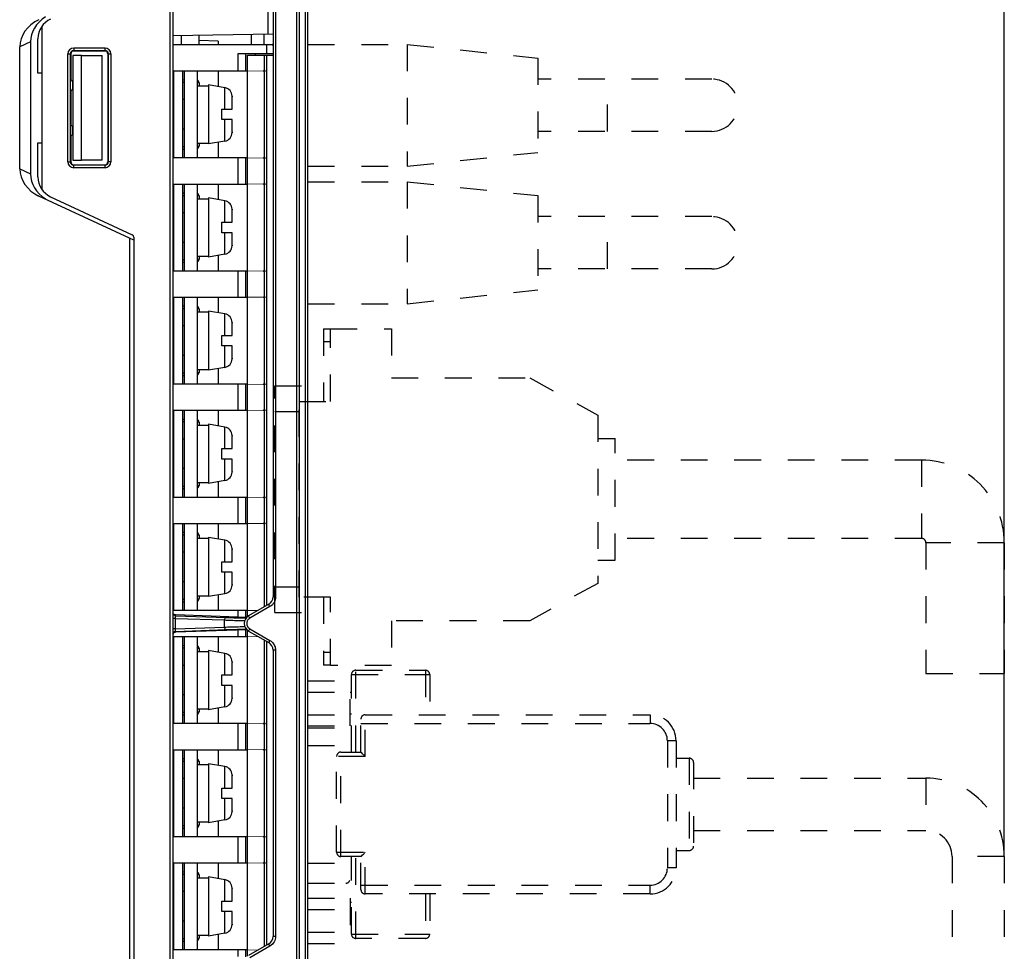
# Model space of a CAD drawing. Header units: millimetres. Extents: x -57 to 1892, y -935 to -279.
# Tile 37 of 41: x 1465 to 1579, y -506 to -399. Entities that reach past the tile are written whole.
import ezdxf

# ---------------------------------------------------------------- set-up
doc = ezdxf.new("R2010")
doc.units = ezdxf.units.MM
doc.header["$LTSCALE"] = 30.734
doc.header["$PDMODE"] = 3
doc.header["$PDSIZE"] = 2
doc.linetypes.add('DASHED', pattern=[0.2, 0.1, -0.1])
doc.layers.get('0').update_dxf_attribs({"linetype": 'CONTINUOUS'})
doc.layers.get('Defpoints').update_dxf_attribs({"linetype": 'CONTINUOUS'})
for name, color, linetype in [('02___PRT_ALL_AXES', 7, 'CONTINUOUS'), ('09_ALL_ROUNDS', 7, 'CONTINUOUS'), ('20_ALL_FEATURES', 7, 'CONTINUOUS'), ('ECAD_15020136', 7, 'CONTINUOUS'), ('ECAD_15160126', 7, 'CONTINUOUS'), ('标注', 2, 'CONTINUOUS')]:
    doc.layers.add(name, color=color, linetype=linetype)
doc.styles.get("Standard").update_dxf_attribs({"font": 'txt', "width": 0.707})
doc.dimstyles.get("Standard").update_dxf_attribs({"dimtxt": 10, "dimasz": 4, "dimexe": 2, "dimexo": 0, "dimtad": 0, "dimtih": 1, "dimtoh": 1, "dimdec": 1, "dimdsep": 46, "dimtxsty": 'Standard', "dimcen": 0.09, "dimclrd": 256, "dimclre": 256, "dimclrt": 256, "dimadec": 0, "dimazin": 0, "dimtp": 0.01, "dimtm": 0.01, "dimtfac": 1, "dimtdec": 1, "dimtofl": 0, "dimtmove": 0, "dimatfit": 3, "dimfxl": 0, "dimtolj": 1, "dimarcsym": 0})

# ---------------------------------------------------------------- blocks, each defined once
blk = doc.blocks.new('*D1')
at = {"layer": 'Defpoints', "color": 0}
for p in [(1578.51, -327.99), (1498.51, -364.65), (1578.51, -495.37)]:
    blk.add_point(p, dxfattribs=at)
at = {"layer": '标注', "lineweight": -2}
for p, q in [((1498.51, -364.65), (1498.51, -325.99)), ((1578.51, -495.37), (1578.51, -325.99)), ((1502.51, -327.99), (1527.28, -327.99)), ((1574.51, -327.99), (1549.74, -327.99))]:
    blk.add_line(p, q, dxfattribs=at)
at = {"layer": '标注'}
for points in [[(1502.51, -327.32), (1502.51, -328.66), (1498.51, -327.99)], [(1574.51, -328.66), (1574.51, -327.32), (1578.51, -327.99)]]:
    blk.add_solid(points, dxfattribs=at)
at = {"layer": '标注', "color": 0, "insert": (1538.51, -327.99), "char_height": 10, "attachment_point": 5}
blk.add_mtext('\\A1;(75)', dxfattribs=at)

msp = doc.modelspace()

# ---------------------------------------------------------------- linework, layer by layer
at = {"linetype": 'Continuous'}
for p, q in [((1498.51, -613.76), (1498.51, -364.55)), ((1497.2, -392.65), (1497.2, -581.07)), ((1497.51, -392.65), (1497.51, -581.07)), ((1498.21, -392.61), (1498.21, -581.11)), ((1494.51, -397.2), (1494.51, -465.53)), ((1494.8, -397.2), (1494.8, -465.53)), ((1492.01, -400.92), (1492.01, -402.1)), ((1493.47, -400.89), (1493.47, -402.1)), ((1466.65, -401.76), (1465.41, -402.34)), ((1465.41, -416.36), (1465.41, -402.34)), ((1466.65, -401.76), (1466.65, -416.94)), ((1471.23, -415.55), (1471.23, -403.15)), ((1471.28, -403.15), (1471.28, -406.15)), ((1472.51, -403.35), (1474.87, -403.35)), ((1474.87, -415.35), (1474.87, -403.35)), ((1471.46, -406.35), (1471.46, -407.15)), ((1471.28, -407.35), (1471.28, -411.35)), ((1471.46, -412.35), (1471.46, -411.55)), ((1471.28, -412.55), (1471.28, -415.55)), ((1474.87, -415.35), (1472.51, -415.35)), ((1465.41, -416.36), (1466.65, -416.94)), ((1478.01, -424.33), (1467.61, -419.48)), ((1494.8, -465.53), (1494.51, -465.53)), ((1494.01, -466.39), (1491.7, -467.73)), ((1494.15, -466.65), (1491.84, -467.99)), ((1494.3, -466.55), (1494.15, -466.65)), ((1494.43, -466.44), (1494.3, -466.55)), ((1491.84, -469.2), (1494.15, -470.53)), ((1491.7, -469.46), (1494.01, -470.79)), ((1494.8, -471.66), (1494.51, -471.66)), ((1494.51, -471.66), (1494.51, -504.54)), ((1494.8, -471.66), (1494.8, -504.54)), ((1494.01, -505.41), (1491.7, -506.74)), ((1494.43, -505.45), (1494.3, -505.56)), ((1494.8, -504.54), (1494.51, -504.54)), ((1494.15, -505.67), (1491.84, -507)), ((1494.3, -505.56), (1494.15, -505.67))]:
    msp.add_line(p, q, dxfattribs=at)
at = {"linetype": 'DASHED'}
for q in [(1572.51, -495.37), (1578.51, -509.37)]:
    msp.add_line((1578.51, -495.37), q, dxfattribs=at)
at = {"linetype": 'Continuous', "const_width": 0.0852}
for points in [[(1493.51, -405.1), (1483.01, -405.1)], [(1493.51, -415.1), (1493.51, -405.1)], [(1483.01, -415.1), (1493.51, -415.1)], [(1493.51, -418.1), (1483.01, -418.1)], [(1493.51, -428.1), (1493.51, -418.1)], [(1483.01, -428.1), (1493.51, -428.1)], [(1493.51, -431.1), (1483.01, -431.1)], [(1493.51, -441.1), (1493.51, -431.1)], [(1483.01, -441.1), (1493.51, -441.1)], [(1493.51, -444.1), (1483.01, -444.1)], [(1493.51, -454.1), (1493.51, -444.1)], [(1483.01, -454.1), (1493.51, -454.1)], [(1493.51, -457.1), (1483.01, -457.1)], [(1493.51, -466.68), (1493.51, -457.1)], [(1483.01, -467.1), (1492.79, -467.1)], [(1492.8, -470.1), (1483.01, -470.1)], [(1493.51, -480.1), (1493.51, -470.51)], [(1483.01, -480.1), (1493.51, -480.1)], [(1493.51, -483.1), (1483.01, -483.1)], [(1493.51, -493.1), (1493.51, -483.1)], [(1483.01, -493.1), (1493.51, -493.1)], [(1493.51, -496.1), (1483.01, -496.1)], [(1493.51, -505.69), (1493.51, -496.1)], [(1483.01, -506.1), (1492.81, -506.1)]]:
    msp.add_lwpolyline(points, dxfattribs=at)
at = {"linetype": 'Continuous'}
for points in [[(1494.8, -465.53), (1494.78, -465.7), (1494.75, -465.86), (1494.7, -466.02), (1494.63, -466.17), (1494.54, -466.31), (1494.43, -466.44)], [(1494.15, -466.65), (1494.11, -466.59), (1494.07, -466.53), (1494.05, -466.47), (1494.02, -466.43), (1494.01, -466.4), (1494.01, -466.39)], [(1491.84, -467.99), (1491.76, -468.04), (1491.69, -468.1), (1491.63, -468.17), (1491.59, -468.24), (1491.55, -468.3), (1491.52, -468.37), (1491.5, -468.44), (1491.49, -468.5), (1491.49, -468.56), (1491.49, -468.62), (1491.49, -468.68), (1491.5, -468.73), (1491.51, -468.78), (1491.53, -468.83), (1491.54, -468.87), (1491.56, -468.91), (1491.58, -468.94), (1491.6, -468.98), (1491.63, -469.01), (1491.65, -469.04), (1491.68, -469.07), (1491.7, -469.1), (1491.73, -469.13), (1491.76, -469.15), (1491.8, -469.18), (1491.84, -469.2)], [(1491.84, -467.99), (1491.8, -467.92), (1491.76, -467.86), (1491.74, -467.81), (1491.71, -467.76), (1491.7, -467.74), (1491.7, -467.73)], [(1491.84, -469.2), (1491.8, -469.27), (1491.76, -469.33), (1491.74, -469.38), (1491.71, -469.42), (1491.7, -469.45), (1491.7, -469.46)], [(1494.15, -470.53), (1494.11, -470.6), (1494.07, -470.66), (1494.05, -470.72), (1494.02, -470.76), (1494.01, -470.78), (1494.01, -470.79)], [(1494.15, -470.53), (1494.28, -470.62), (1494.4, -470.72)], [(1494.4, -470.72), (1494.49, -470.82), (1494.57, -470.93), (1494.64, -471.04), (1494.69, -471.15), (1494.74, -471.26)], [(1494.74, -471.26), (1494.77, -471.39), (1494.79, -471.52), (1494.8, -471.66)], [(1494.15, -505.67), (1494.11, -505.6), (1494.07, -505.54), (1494.05, -505.48), (1494.02, -505.44), (1494.01, -505.42), (1494.01, -505.41)], [(1494.8, -504.54), (1494.78, -504.71), (1494.75, -504.88), (1494.7, -505.03), (1494.63, -505.18), (1494.54, -505.32), (1494.43, -505.45)]]:
    msp.add_lwpolyline(points, dxfattribs=at)
for centre in [(1493.51, -405.1), (1493.51, -415.1), (1493.51, -418.1), (1493.51, -428.1), (1493.51, -431.1), (1493.51, -441.1), (1493.51, -444.1), (1493.51, -454.1), (1493.51, -457.1), (1493.51, -480.1), (1493.51, -483.1), (1493.51, -493.1), (1493.51, -496.1)]:
    msp.add_circle(centre, 0.0762, dxfattribs=at)
for centre, radius, start, end in [((1494.51, -402.1), 0.0635, 90, 269.0374), ((1471.26, -407.15), 0.2, 263.1908, 0), ((1471.26, -406.35), 0.2, 0, 90), ((1471.26, -411.55), 0.2, 0, 90), ((1471.26, -412.35), 0.2, 263.1908, 0), ((1493.51, -465.53), 1, 300, 0), ((1492.2, -468.59), 1, 120, 240), ((1493.51, -471.66), 1, 0, 60), ((1493.51, -504.54), 1, 300, 0)]:
    msp.add_arc(centre, radius, start, end, dxfattribs=at)
at = {"linetype": 'DASHED'}
msp.add_arc((1569.51, -495.37), 9, 0, 90, dxfattribs=at)
at = {"linetype": 'Continuous'}
for centre, major_axis, ratio, start_param, end_param in [((1468.87, -401.94), (3.22, 1.5), 0.843405, 1.570796, 2.766888), ((1470.17, -401.33), (3.3, 1.47), 0.830559, 8.036965, 9.069245), ((1468.87, -416.76), (3.22, -1.5), 0.843405, -2.766888, -1.570796), ((1470.17, -417.37), (3.3, -1.47), 0.830559, 3.497126, 4.529406)]:
    msp.add_ellipse(centre, major_axis=major_axis, ratio=ratio, start_param=start_param, end_param=end_param, dxfattribs=at)
at = {"layer": '02___PRT_ALL_AXES', "linetype": 'Continuous'}
for p, q in [((1493.91, -396.29), (1493.91, -400.88)), ((1482.71, -576.07), (1482.71, -397.63)), ((1483.01, -397.63), (1483.01, -576.07)), ((1468.01, -418.79), (1468.01, -399.91)), ((1467.51, -405.35), (1467.51, -401.41)), ((1494.51, -400.87), (1483.01, -401.07)), ((1484.01, -402.1), (1484.01, -401.06)), ((1486.01, -402.12), (1486.01, -401.02)), ((1471.61, -402.47), (1471.61, -402.82)), ((1471.61, -402.47), (1475.21, -402.47)), ((1475.21, -402.82), (1475.21, -402.47)), ((1488.21, -401.7), (1486.01, -401.62)), ((1488.21, -401.7), (1488.21, -402.1)), ((1470.93, -415.55), (1470.93, -403.15)), ((1470.93, -403.15), (1471.28, -403.15)), ((1471.51, -403.35), (1471.51, -415.35)), ((1472.51, -403.35), (1471.51, -403.35)), ((1471.61, -402.77), (1475.21, -402.77)), ((1475.21, -402.82), (1471.61, -402.82)), ((1472.51, -415.35), (1472.51, -403.35)), ((1475.54, -403.15), (1475.54, -415.55)), ((1475.54, -403.15), (1475.88, -403.15)), ((1475.58, -403.15), (1475.58, -415.55)), ((1475.88, -403.15), (1475.88, -415.55)), ((1468.01, -405.35), (1467.51, -405.35)), ((1488.21, -405.1), (1488.21, -406.89)), ((1484.11, -406.1), (1484.31, -406.11)), ((1484.11, -406.4), (1484.31, -406.4)), ((1486.01, -406.46), (1486.01, -406.8)), ((1467.51, -417.29), (1467.51, -413.35)), ((1467.51, -413.35), (1468.01, -413.35)), ((1484.11, -413.8), (1484.31, -413.8)), ((1486.01, -413.4), (1486.01, -413.74)), ((1488.21, -413.31), (1488.21, -415.1)), ((1484.11, -414.1), (1484.31, -414.09)), ((1470.93, -415.55), (1471.28, -415.55)), ((1471.51, -415.35), (1472.51, -415.35)), ((1471.61, -416.23), (1471.61, -415.88)), ((1471.61, -415.88), (1475.21, -415.88)), ((1475.21, -415.93), (1471.61, -415.93)), ((1475.21, -416.23), (1475.21, -415.88)), ((1475.88, -415.55), (1475.54, -415.55)), ((1475.21, -416.23), (1471.61, -416.23)), ((1488.21, -418.1), (1488.21, -419.89)), ((1468.95, -419.56), (1478.33, -423.93)), ((1484.11, -419.1), (1484.31, -419.11)), ((1484.11, -419.4), (1484.31, -419.4)), ((1486.01, -419.46), (1486.01, -419.8)), ((1478.01, -424.33), (1478.01, -554.37)), ((1478.51, -424.56), (1478.01, -424.33)), ((1478.51, -424.2), (1478.51, -554.49)), ((1488.21, -426.31), (1488.21, -428.1)), ((1484.11, -426.8), (1484.31, -426.8)), ((1484.11, -427.1), (1484.31, -427.09)), ((1486.01, -426.4), (1486.01, -426.74)), ((1488.21, -431.1), (1488.21, -432.89)), ((1484.11, -432.1), (1484.31, -432.11)), ((1484.11, -432.4), (1484.31, -432.4)), ((1486.01, -432.46), (1486.01, -432.8)), ((1484.11, -439.8), (1484.31, -439.8)), ((1486.01, -439.4), (1486.01, -439.74)), ((1488.21, -439.31), (1488.21, -441.1)), ((1484.11, -440.1), (1484.31, -440.09)), ((1488.21, -444.1), (1488.21, -445.89)), ((1484.11, -445.1), (1484.31, -445.11)), ((1484.11, -445.4), (1484.31, -445.4)), ((1486.01, -445.46), (1486.01, -445.8)), ((1488.21, -452.31), (1488.21, -454.1)), ((1484.11, -452.8), (1484.31, -452.8)), ((1484.11, -453.1), (1484.31, -453.09)), ((1486.01, -452.4), (1486.01, -452.74)), ((1488.21, -457.1), (1488.21, -458.89)), ((1484.11, -458.1), (1484.31, -458.11)), ((1484.11, -458.4), (1484.31, -458.4)), ((1486.01, -458.46), (1486.01, -458.8)), ((1484.11, -465.8), (1484.31, -465.8)), ((1486.01, -465.4), (1486.01, -465.74)), ((1488.21, -465.31), (1488.21, -467.1)), ((1484.11, -466.1), (1484.31, -466.09)), ((1483.3, -468), (1483.01, -468)), ((1491.49, -467.89), (1483.3, -467.6)), ((1483.3, -467.7), (1483.3, -467.6)), ((1483.3, -467.7), (1489.12, -467.9)), ((1483.3, -468), (1483.3, -467.97)), ((1483.3, -468), (1488.95, -468.19)), ((1483.3, -469.2), (1483.3, -468)), ((1488.95, -469.01), (1488.95, -468.19)), ((1491.31, -467.96), (1491.42, -467.96)), ((1483.3, -469.2), (1483.01, -469.2)), ((1483.29, -469.37), (1483.29, -469.33)), ((1483.3, -469.2), (1488.95, -469.01)), ((1491.5, -469.31), (1483.3, -469.6)), ((1490.97, -468.95), (1491.26, -468.94)), ((1491.35, -469.22), (1491.31, -469.24)), ((1491.31, -469.24), (1491.43, -469.23)), ((1483.3, -469.6), (1483.3, -469.5)), ((1488.21, -470.1), (1488.21, -471.89)), ((1484.11, -471.1), (1484.31, -471.11)), ((1484.11, -471.4), (1484.31, -471.4)), ((1486.01, -471.46), (1486.01, -471.8)), ((1486.01, -478.4), (1486.01, -478.74)), ((1488.21, -478.31), (1488.21, -480.1)), ((1484.11, -478.8), (1484.31, -478.8)), ((1484.11, -479.1), (1484.31, -479.09)), ((1488.21, -483.1), (1488.21, -484.89)), ((1484.11, -484.1), (1484.31, -484.11)), ((1484.11, -484.4), (1484.31, -484.4)), ((1486.01, -484.46), (1486.01, -484.8)), ((1484.11, -491.8), (1484.31, -491.8)), ((1486.01, -491.4), (1486.01, -491.74)), ((1488.21, -491.31), (1488.21, -493.1)), ((1484.11, -492.1), (1484.31, -492.09)), ((1488.21, -496.1), (1488.21, -497.89)), ((1484.11, -497.1), (1484.31, -497.11)), ((1484.11, -497.4), (1484.31, -497.4)), ((1486.01, -497.46), (1486.01, -497.8)), ((1486.01, -504.4), (1486.01, -504.74)), ((1488.21, -504.31), (1488.21, -506.1)), ((1484.11, -504.8), (1484.31, -504.8)), ((1484.11, -505.1), (1484.31, -505.09))]:
    msp.add_line(p, q, dxfattribs=at)
at = {"layer": '02___PRT_ALL_AXES', "linetype": 'DASHED'}
for p, q in [((1503.51, -476.52), (1503.36, -476.52)), ((1503.51, -479.02), (1503.36, -479.02)), ((1540.81, -484.07), (1542.31, -484.07)), ((1540.81, -494.67), (1542.31, -494.67)), ((1503.51, -500.64), (1503.36, -500.64)), ((1503.51, -503.14), (1503.36, -503.14))]:
    msp.add_line(p, q, dxfattribs=at)
at = {"layer": '02___PRT_ALL_AXES', "linetype": 'Continuous'}
for points in [[(1485.81, -406.4), (1485.83, -406.4), (1485.88, -406.41), (1485.93, -406.41), (1485.96, -406.42)], [(1485.96, -406.42), (1485.99, -406.43), (1486, -406.44), (1486.01, -406.46)], [(1486.01, -413.74), (1486, -413.75), (1485.99, -413.77), (1485.96, -413.78), (1485.93, -413.79), (1485.88, -413.79), (1485.83, -413.8), (1485.81, -413.8)], [(1485.81, -419.4), (1485.83, -419.4), (1485.88, -419.41), (1485.93, -419.41), (1485.96, -419.42)], [(1485.96, -419.42), (1485.99, -419.43), (1486, -419.44), (1486.01, -419.46)], [(1486.01, -426.74), (1486, -426.75), (1485.99, -426.77), (1485.96, -426.78), (1485.93, -426.79), (1485.88, -426.79), (1485.83, -426.8), (1485.81, -426.8)], [(1485.81, -432.4), (1485.83, -432.4), (1485.88, -432.41), (1485.93, -432.41), (1485.96, -432.42)], [(1485.96, -432.42), (1485.99, -432.43), (1486, -432.44), (1486.01, -432.46)], [(1486.01, -439.74), (1486, -439.75), (1485.99, -439.77), (1485.96, -439.78), (1485.93, -439.79), (1485.88, -439.79), (1485.83, -439.8), (1485.81, -439.8)], [(1485.81, -445.4), (1485.83, -445.4), (1485.88, -445.41), (1485.93, -445.41), (1485.96, -445.42)], [(1485.96, -445.42), (1485.99, -445.43), (1486, -445.44), (1486.01, -445.46)], [(1486.01, -452.74), (1486, -452.75), (1485.99, -452.77), (1485.96, -452.78), (1485.93, -452.79), (1485.88, -452.79), (1485.83, -452.8), (1485.81, -452.8)], [(1485.81, -458.4), (1485.83, -458.4), (1485.88, -458.41), (1485.93, -458.41), (1485.96, -458.42)], [(1485.96, -458.42), (1485.99, -458.43), (1486, -458.44), (1486.01, -458.46)], [(1486.01, -465.74), (1486, -465.75), (1485.99, -465.77), (1485.96, -465.78), (1485.93, -465.79), (1485.88, -465.79), (1485.83, -465.8), (1485.81, -465.8)], [(1483.3, -467.7), (1483.22, -467.69), (1483.15, -467.65), (1483.09, -467.61), (1483.05, -467.55), (1483.02, -467.47), (1483.01, -467.4)], [(1483.3, -467.6), (1483.22, -467.58), (1483.15, -467.55), (1483.09, -467.51), (1483.05, -467.44), (1483.02, -467.37)], [(1483.3, -467.97), (1483.29, -467.93), (1483.29, -467.9), (1483.29, -467.88), (1483.29, -467.85), (1483.29, -467.82), (1483.29, -467.8), (1483.29, -467.78), (1483.29, -467.76), (1483.29, -467.75), (1483.29, -467.74), (1483.29, -467.73), (1483.29, -467.72), (1483.29, -467.71), (1483.3, -467.7), (1483.3, -467.7), (1483.3, -467.7)], [(1488.95, -467.89), (1488.95, -467.9), (1488.96, -467.93), (1488.96, -467.98), (1488.96, -468.04), (1488.95, -468.12), (1488.95, -468.19)], [(1488.95, -468.19), (1489.14, -468.2), (1489.32, -468.2), (1489.5, -468.21), (1489.68, -468.21), (1489.88, -468.22), (1490.08, -468.23), (1490.29, -468.23), (1490.52, -468.24), (1490.74, -468.24), (1490.98, -468.25), (1491.26, -468.26)], [(1489.12, -467.9), (1489.3, -467.9), (1489.47, -467.91), (1489.64, -467.92), (1489.82, -467.92), (1490.01, -467.93), (1490.21, -467.93), (1490.42, -467.94), (1490.64, -467.94), (1490.86, -467.95), (1491.08, -467.96), (1491.31, -467.96)], [(1491.31, -467.96), (1491.35, -467.97), (1491.39, -468.01), (1491.39, -468.01)], [(1483.29, -469.33), (1483.29, -469.28), (1483.3, -469.26), (1483.3, -469.23), (1483.3, -469.2)], [(1483.3, -469.5), (1489.12, -469.3), (1489.29, -469.29), (1489.46, -469.29), (1489.63, -469.28), (1489.81, -469.28), (1490, -469.27), (1490.2, -469.27), (1490.41, -469.26), (1490.63, -469.25), (1490.85, -469.25), (1491.08, -469.24), (1491.31, -469.24)], [(1488.95, -469.01), (1489.13, -469), (1489.31, -468.99), (1489.49, -468.99), (1489.67, -468.98), (1489.87, -468.98), (1490.07, -468.97), (1490.28, -468.97), (1490.51, -468.96), (1490.74, -468.95), (1490.97, -468.95)], [(1488.95, -469.01), (1488.95, -469.08), (1488.96, -469.15), (1488.96, -469.22), (1488.96, -469.26), (1488.95, -469.29), (1488.95, -469.31)], [(1491.39, -469.18), (1491.39, -469.19), (1491.35, -469.22)], [(1483.3, -469.5), (1483.22, -469.51), (1483.15, -469.54), (1483.09, -469.59), (1483.05, -469.65), (1483.02, -469.72), (1483.01, -469.8)], [(1483.3, -469.6), (1483.22, -469.61), (1483.15, -469.64), (1483.09, -469.69), (1483.05, -469.75), (1483.02, -469.82)], [(1483.3, -469.5), (1483.3, -469.5), (1483.3, -469.5), (1483.29, -469.49), (1483.29, -469.48), (1483.29, -469.47), (1483.29, -469.46), (1483.29, -469.44), (1483.29, -469.42), (1483.29, -469.4), (1483.29, -469.38), (1483.29, -469.37)], [(1485.81, -471.4), (1485.83, -471.4), (1485.88, -471.41), (1485.93, -471.41), (1485.96, -471.42)], [(1485.96, -471.42), (1485.99, -471.43), (1486, -471.44), (1486.01, -471.46)], [(1486.01, -478.74), (1486, -478.75), (1485.99, -478.77), (1485.96, -478.78), (1485.93, -478.79), (1485.88, -478.79), (1485.83, -478.8), (1485.81, -478.8)], [(1485.81, -484.4), (1485.83, -484.4), (1485.88, -484.41), (1485.93, -484.41), (1485.96, -484.42)], [(1485.96, -484.42), (1485.99, -484.43), (1486, -484.44), (1486.01, -484.46)], [(1486.01, -491.74), (1486, -491.75), (1485.99, -491.77), (1485.96, -491.78), (1485.93, -491.79), (1485.88, -491.79), (1485.83, -491.8), (1485.81, -491.8)], [(1485.81, -497.4), (1485.83, -497.4), (1485.88, -497.41), (1485.93, -497.41), (1485.96, -497.42)], [(1485.96, -497.42), (1485.99, -497.43), (1486, -497.44), (1486.01, -497.46)], [(1486.01, -504.74), (1486, -504.75), (1485.99, -504.77), (1485.96, -504.78), (1485.93, -504.79), (1485.88, -504.79), (1485.83, -504.8), (1485.81, -504.8)]]:
    msp.add_lwpolyline(points, dxfattribs=at)
for centre, radius, start, end in [((1470.01, -401.41), 2.5, 115, 180), ((1471.61, -403.15), 0.677, 90, 180), ((1475.21, -403.15), 0.677, 0, 90), ((1471.61, -403.15), 0.377, 90, 180), ((1475.21, -403.15), 0.377, 0, 90), ((1485.71, -406.46), 0.3, 0, 70.2684), ((1485.71, -413.74), 0.3, 289.7304, 0), ((1471.61, -415.55), 0.677, 180, 270), ((1471.61, -415.55), 0.377, 180, 270), ((1475.21, -415.55), 0.677, 270, 0), ((1475.21, -415.55), 0.377, 270, 0), ((1470.01, -417.29), 2.5, 180, 245), ((1485.71, -419.46), 0.3, 0, 70.2696), ((1478.21, -424.2), 0.3, 0, 65), ((1485.71, -426.74), 0.3, 289.7291, 0), ((1485.71, -432.46), 0.3, 0, 70.2709), ((1485.71, -439.74), 0.3, 289.7279, 0), ((1485.71, -445.46), 0.3, 0, 70.2721), ((1485.71, -452.74), 0.3, 289.7266, 0), ((1485.71, -458.46), 0.3, 0, 70.2734), ((1485.71, -465.74), 0.3, 289.7254, 0), ((1485.71, -471.46), 0.3, 0, 70.2746), ((1485.71, -478.74), 0.3, 289.7242, 0), ((1485.71, -484.46), 0.3, 0, 70.2758), ((1485.71, -491.74), 0.3, 289.7229, 0), ((1485.71, -497.46), 0.3, 0, 70.2771), ((1485.71, -504.74), 0.3, 289.7217, 0)]:
    msp.add_arc(centre, radius, start, end, dxfattribs=at)
for centre, major_axis, start_param, end_param in [((1471.61, -403.15), (0.332, 0), 1.569882, 3.141593), ((1475.21, -403.15), (0.328, 0), 0, 1.569882), ((1471.61, -415.55), (0.332, 0), 3.141593, 4.713303), ((1475.21, -415.55), (0.328, 0), -1.569882, 0)]:
    msp.add_ellipse(centre, major_axis=major_axis, ratio=1, start_param=start_param, end_param=end_param, dxfattribs=at)
at = {"layer": '09_ALL_ROUNDS', "linetype": 'DASHED'}
for p, q in [((1503.51, -474.47), (1512.51, -474.47)), ((1503.51, -483.37), (1503.51, -474.47)), ((1504.01, -473.97), (1512.01, -473.97)), ((1504.01, -483.37), (1504.01, -473.97)), ((1512.01, -473.97), (1512.01, -479.07)), ((1512.51, -474.47), (1512.51, -479.07)), ((1505.11, -479.07), (1537.81, -479.07)), ((1505.11, -483.87), (1505.11, -479.07)), ((1537.81, -479.07), (1537.81, -480.07)), ((1498.51, -480.6), (1503.51, -480.6)), ((1504.61, -483.37), (1504.61, -479.57)), ((1504.61, -480.07), (1537.81, -480.07)), ((1498.51, -482.6), (1503.51, -482.6)), ((1540.81, -482.07), (1539.81, -482.07)), ((1539.81, -482.07), (1539.81, -496.67)), ((1540.81, -482.07), (1540.81, -496.67)), ((1505.11, -483.87), (1501.81, -483.87)), ((1501.81, -494.87), (1501.81, -483.87)), ((1502.31, -483.37), (1504.61, -483.37)), ((1502.31, -495.37), (1502.31, -483.37)), ((1504.79, -483.55), (1504.7, -483.47)), ((1542.31, -484.07), (1542.31, -494.67)), ((1542.81, -484.57), (1542.81, -494.17)), ((1501.81, -494.87), (1505.11, -494.87)), ((1504.79, -495.19), (1504.9, -495.08)), ((1505.11, -499.67), (1505.11, -494.87)), ((1498.51, -496.14), (1503.51, -496.14)), ((1504.61, -495.37), (1502.31, -495.37)), ((1503.51, -504.27), (1503.51, -495.37)), ((1504.01, -504.77), (1504.01, -495.37)), ((1504.61, -495.37), (1504.61, -495.37)), ((1504.61, -499.17), (1504.61, -495.37)), ((1540.81, -496.67), (1539.81, -496.67)), ((1504.61, -498.67), (1537.81, -498.67)), ((1537.81, -499.67), (1537.81, -498.67)), ((1537.81, -499.67), (1505.11, -499.67)), ((1512.01, -499.67), (1512.01, -504.77)), ((1512.51, -499.67), (1512.51, -504.27)), ((1503.51, -504.27), (1512.51, -504.27)), ((1512.01, -504.77), (1504.01, -504.77))]:
    msp.add_line(p, q, dxfattribs=at)
for points in [[(1504.64, -483.41), (1504.61, -483.38), (1504.61, -483.37)], [(1504.7, -483.47), (1504.67, -483.43), (1504.64, -483.41)], [(1505.11, -483.87), (1505.03, -483.8), (1504.96, -483.73), (1504.9, -483.67), (1504.79, -483.55)], [(1504.61, -495.37), (1504.64, -495.34), (1504.67, -495.31), (1504.7, -495.28), (1504.79, -495.19)], [(1504.9, -495.08), (1504.96, -495.02), (1505.03, -494.95), (1505.11, -494.87)]]:
    msp.add_lwpolyline(points, dxfattribs=at)
for centre, radius, start, end in [((1504.01, -474.47), 0.5, 90, 180), ((1512.01, -474.47), 0.5, 0, 90), ((1505.11, -479.57), 0.5, 90, 180), ((1537.81, -482.07), 3, 0, 90), ((1537.81, -482.07), 2, 0, 90), ((1502.31, -483.87), 0.5, 90, 180), ((1542.31, -484.57), 0.5, 0, 90), ((1542.31, -494.17), 0.5, 270, 0), ((1502.31, -494.87), 0.5, 180, 270), ((1537.81, -496.67), 3, 270, 0), ((1537.81, -496.67), 2, 270, 0), ((1505.11, -499.17), 0.5, 180, 270), ((1504.01, -504.27), 0.5, 180, 270), ((1512.01, -504.27), 0.5, 270, 0)]:
    msp.add_arc(centre, radius, start, end, dxfattribs=at)
at = {"layer": '20_ALL_FEATURES', "linetype": 'DASHED'}
for p, q in [((1498.51, -402.05), (1509.91, -402.05)), ((1509.91, -402.05), (1509.91, -416.05)), ((1509.91, -402.05), (1524.91, -403.63)), ((1524.91, -403.63), (1524.91, -414.47)), ((1544.91, -406.05), (1524.91, -406.05)), ((1532.91, -412.05), (1532.91, -406.05)), ((1544.91, -412.05), (1524.91, -412.05)), ((1509.91, -416.05), (1524.91, -414.47)), ((1498.51, -416.05), (1509.91, -416.05)), ((1498.51, -417.85), (1509.91, -417.85)), ((1509.91, -417.85), (1509.91, -431.85)), ((1509.91, -417.85), (1524.91, -419.43)), ((1524.91, -419.43), (1524.91, -430.27)), ((1544.91, -421.85), (1524.91, -421.85)), ((1532.91, -427.85), (1532.91, -421.85)), ((1544.91, -427.85), (1524.91, -427.85)), ((1509.91, -431.85), (1524.91, -430.27)), ((1498.51, -431.85), (1509.91, -431.85)), ((1542.81, -486.37), (1569.51, -486.37)), ((1569.51, -486.37), (1569.51, -492.37)), ((1542.81, -492.37), (1569.51, -492.37)), ((1572.51, -495.37), (1572.51, -509.37))]:
    msp.add_line(p, q, dxfattribs=at)
at = {"layer": '20_ALL_FEATURES', "color": 7, "linetype": 'DASHED'}
for p, q in [((1500.31, -434.75), (1500.31, -443.07)), ((1500.31, -434.75), (1501.11, -434.75)), ((1501.11, -443.07), (1501.11, -434.72)), ((1501.11, -434.72), (1508.11, -434.72)), ((1508.11, -434.72), (1508.11, -440.36)), ((1501.11, -436.25), (1500.31, -436.25)), ((1508.11, -440.36), (1524.01, -440.36)), ((1524.01, -440.36), (1531.81, -444.66)), ((1494.71, -467.34), (1494.71, -441.29)), ((1494.71, -441.29), (1500.31, -441.29)), ((1497.51, -465.57), (1497.51, -443.07)), ((1497.51, -443.07), (1501.11, -443.07)), ((1497.51, -444.27), (1494.71, -444.27)), ((1531.81, -444.66), (1531.81, -463.98)), ((1531.81, -447.32), (1533.81, -447.32)), ((1533.81, -461.32), (1533.81, -447.32)), ((1569.01, -449.82), (1533.81, -449.82)), ((1569.01, -449.82), (1569.01, -458.82)), ((1569.01, -458.82), (1533.81, -458.82)), ((1578.51, -459.32), (1569.51, -459.32)), ((1569.51, -459.32), (1569.51, -474.32)), ((1578.51, -459.32), (1578.51, -474.32)), ((1531.81, -461.32), (1533.81, -461.32)), ((1494.71, -464.37), (1497.51, -464.37)), ((1531.81, -463.98), (1524.01, -468.27)), ((1501.11, -465.57), (1497.51, -465.57)), ((1500.31, -465.57), (1500.31, -473.39)), ((1501.11, -473.42), (1501.11, -465.57)), ((1494.71, -467.34), (1500.31, -467.34)), ((1508.11, -468.27), (1508.11, -473.42)), ((1524.01, -468.27), (1508.11, -468.27)), ((1500.31, -471.89), (1501.11, -471.89)), ((1501.11, -473.39), (1500.31, -473.39)), ((1508.11, -473.42), (1501.11, -473.42)), ((1569.51, -474.32), (1578.51, -474.32))]:
    msp.add_line(p, q, dxfattribs=at)
at = {"layer": '20_ALL_FEATURES', "linetype": 'DASHED'}
for centre, start in [((1544.91, -409.05), 270), ((1544.91, -424.85), 270), ((1569.51, -495.37), 0)]:
    msp.add_arc(centre, 3, start, 90, dxfattribs=at)
at = {"layer": '20_ALL_FEATURES', "color": 7, "linetype": 'DASHED'}
for radius in [9.5, 0.5]:
    msp.add_arc((1569.01, -459.32), radius, 0, 90, dxfattribs=at)
at = {"layer": 'ECAD_15020136', "linetype": 'Continuous'}
for p, q in [((1494.51, -402.1), (1483.01, -402.1)), ((1493.81, -403.1), (1493.81, -402.1)), ((1490.51, -405.1), (1490.51, -403.1)), ((1490.51, -403.1), (1494.51, -403.1)), ((1491.38, -405.1), (1491.38, -403.1)), ((1491.59, -467.8), (1491.59, -403.3)), ((1491.59, -403.3), (1494.49, -403.3)), ((1492.51, -403.3), (1492.51, -403.1)), ((1493.51, -403.3), (1493.51, -466.68)), ((1493.81, -466.51), (1493.81, -403.3)), ((1483.01, -405.1), (1491.59, -405.1)), ((1483.11, -415.1), (1483.11, -405.1)), ((1484.11, -405.1), (1484.11, -415.1)), ((1484.31, -405.1), (1484.31, -415.1)), ((1485.81, -405.1), (1485.81, -415.1)), ((1485.81, -406.8), (1487.11, -406.8)), ((1487.11, -406.7), (1487.11, -413.5)), ((1488.98, -407.03), (1487.11, -406.7)), ((1488.98, -409.5), (1488.98, -407.03)), ((1489.81, -408), (1489.8, -408)), ((1489.81, -409.5), (1489.81, -408.08)), ((1484.31, -408.4), (1484.11, -408.4)), ((1488.61, -410.7), (1488.61, -409.5)), ((1488.61, -409.5), (1489.81, -409.5)), ((1489.81, -410.7), (1488.61, -410.7)), ((1488.98, -413.17), (1488.98, -410.7)), ((1489.81, -412.12), (1489.81, -410.7)), ((1484.31, -411.8), (1484.11, -411.8)), ((1489.8, -412.2), (1489.81, -412.2)), ((1485.81, -413.4), (1487.11, -413.4)), ((1488.98, -413.17), (1487.11, -413.5)), ((1491.59, -415.1), (1483.01, -415.1)), ((1490.51, -418.1), (1490.51, -415.1)), ((1491.38, -418.1), (1491.38, -415.1)), ((1483.01, -418.1), (1491.59, -418.1)), ((1483.11, -428.1), (1483.11, -418.1)), ((1484.11, -418.1), (1484.11, -428.1)), ((1484.31, -418.1), (1484.31, -428.1)), ((1485.81, -418.1), (1485.81, -428.1)), ((1485.81, -419.8), (1487.11, -419.8)), ((1487.11, -419.7), (1487.11, -426.5)), ((1488.98, -420.03), (1487.11, -419.7)), ((1488.98, -422.5), (1488.98, -420.03)), ((1484.31, -421.4), (1484.11, -421.4)), ((1489.81, -421), (1489.8, -421)), ((1489.81, -422.5), (1489.81, -421.08)), ((1488.61, -423.7), (1488.61, -422.5)), ((1488.61, -422.5), (1489.81, -422.5)), ((1489.81, -423.7), (1488.61, -423.7)), ((1488.98, -426.17), (1488.98, -423.7)), ((1489.81, -425.12), (1489.81, -423.7)), ((1484.31, -424.8), (1484.11, -424.8)), ((1489.8, -425.2), (1489.81, -425.2)), ((1488.98, -426.17), (1487.11, -426.5)), ((1485.81, -426.4), (1487.11, -426.4)), ((1491.59, -428.1), (1483.01, -428.1)), ((1490.51, -431.1), (1490.51, -428.1)), ((1491.38, -431.1), (1491.38, -428.1)), ((1483.01, -431.1), (1491.59, -431.1)), ((1483.11, -441.1), (1483.11, -431.1)), ((1484.11, -431.1), (1484.11, -441.1)), ((1484.31, -431.1), (1484.31, -441.1)), ((1485.81, -431.1), (1485.81, -441.1)), ((1485.81, -432.8), (1487.11, -432.8)), ((1487.11, -432.7), (1487.11, -439.5)), ((1488.98, -433.03), (1487.11, -432.7)), ((1488.98, -435.5), (1488.98, -433.03)), ((1489.81, -434), (1489.8, -434)), ((1489.81, -435.5), (1489.81, -434.08)), ((1484.31, -434.4), (1484.11, -434.4)), ((1488.61, -436.7), (1488.61, -435.5)), ((1488.61, -435.5), (1489.81, -435.5)), ((1489.81, -436.7), (1488.61, -436.7)), ((1488.98, -439.17), (1488.98, -436.7)), ((1489.81, -438.12), (1489.81, -436.7)), ((1484.31, -437.8), (1484.11, -437.8)), ((1489.8, -438.2), (1489.81, -438.2)), ((1485.81, -439.4), (1487.11, -439.4)), ((1488.98, -439.17), (1487.11, -439.5)), ((1491.59, -441.1), (1483.01, -441.1)), ((1490.51, -444.1), (1490.51, -441.1)), ((1491.38, -444.1), (1491.38, -441.1)), ((1483.01, -444.1), (1491.59, -444.1)), ((1483.11, -454.1), (1483.11, -444.1)), ((1484.11, -444.1), (1484.11, -454.1)), ((1484.31, -444.1), (1484.31, -454.1)), ((1485.81, -444.1), (1485.81, -454.1)), ((1485.81, -445.8), (1487.11, -445.8)), ((1487.11, -445.7), (1487.11, -452.5)), ((1488.98, -446.03), (1487.11, -445.7)), ((1488.98, -448.5), (1488.98, -446.03)), ((1484.31, -447.4), (1484.11, -447.4)), ((1489.81, -447), (1489.8, -447)), ((1489.81, -448.5), (1489.81, -447.08)), ((1488.61, -449.7), (1488.61, -448.5)), ((1488.61, -448.5), (1489.81, -448.5)), ((1489.81, -449.7), (1488.61, -449.7)), ((1488.98, -452.17), (1488.98, -449.7)), ((1489.81, -451.12), (1489.81, -449.7)), ((1484.31, -450.8), (1484.11, -450.8)), ((1489.8, -451.2), (1489.81, -451.2)), ((1488.98, -452.17), (1487.11, -452.5)), ((1485.81, -452.4), (1487.11, -452.4)), ((1491.59, -454.1), (1483.01, -454.1)), ((1490.51, -457.1), (1490.51, -454.1)), ((1491.38, -457.1), (1491.38, -454.1)), ((1483.01, -457.1), (1491.59, -457.1)), ((1483.11, -467.1), (1483.11, -457.1)), ((1484.11, -457.1), (1484.11, -467.1)), ((1484.31, -457.1), (1484.31, -467.1)), ((1485.81, -457.1), (1485.81, -467.1)), ((1485.81, -458.8), (1487.11, -458.8)), ((1487.11, -458.7), (1487.11, -465.5)), ((1488.98, -459.03), (1487.11, -458.7)), ((1488.98, -461.5), (1488.98, -459.03)), ((1489.81, -460), (1489.8, -460)), ((1489.81, -461.5), (1489.81, -460.08)), ((1484.31, -460.4), (1484.11, -460.4)), ((1488.61, -461.5), (1489.81, -461.5)), ((1488.61, -462.7), (1488.61, -461.5)), ((1489.81, -462.7), (1488.61, -462.7)), ((1488.98, -465.17), (1488.98, -462.7)), ((1489.81, -464.12), (1489.81, -462.7)), ((1484.31, -463.8), (1484.11, -463.8)), ((1489.8, -464.2), (1489.81, -464.2)), ((1485.81, -465.4), (1487.11, -465.4)), ((1488.98, -465.17), (1487.11, -465.5)), ((1491.59, -467.1), (1483.01, -467.1)), ((1490.51, -467.85), (1490.51, -467.1)), ((1491.38, -467.88), (1491.38, -467.1)), ((1490.51, -470.1), (1490.51, -469.34)), ((1491.38, -470.1), (1491.38, -469.31)), ((1483.01, -470.1), (1491.59, -470.1)), ((1483.11, -480.1), (1483.11, -470.1)), ((1484.11, -470.1), (1484.11, -480.1)), ((1484.31, -470.1), (1484.31, -480.1)), ((1485.81, -470.1), (1485.81, -480.1)), ((1491.59, -506.81), (1491.59, -469.39)), ((1493.51, -470.51), (1493.51, -505.69)), ((1493.81, -505.52), (1493.81, -470.68)), ((1485.81, -471.8), (1487.11, -471.8)), ((1488.98, -472.03), (1487.11, -471.7)), ((1487.11, -471.7), (1487.11, -478.5)), ((1488.98, -474.5), (1488.98, -472.03)), ((1484.31, -473.4), (1484.11, -473.4)), ((1489.81, -473), (1489.8, -473)), ((1489.81, -474.5), (1489.81, -473.08)), ((1488.61, -474.5), (1489.81, -474.5)), ((1488.61, -475.7), (1488.61, -474.5)), ((1489.81, -475.7), (1488.61, -475.7)), ((1488.98, -478.17), (1488.98, -475.7)), ((1489.81, -477.12), (1489.81, -475.7)), ((1484.31, -476.8), (1484.11, -476.8)), ((1489.8, -477.2), (1489.81, -477.2)), ((1485.81, -478.4), (1487.11, -478.4)), ((1488.98, -478.17), (1487.11, -478.5)), ((1491.59, -480.1), (1483.01, -480.1)), ((1490.51, -483.1), (1490.51, -480.1)), ((1491.38, -483.1), (1491.38, -480.1)), ((1483.01, -483.1), (1491.59, -483.1)), ((1483.11, -493.1), (1483.11, -483.1)), ((1484.11, -483.1), (1484.11, -493.1)), ((1484.31, -483.1), (1484.31, -493.1)), ((1485.81, -483.1), (1485.81, -493.1)), ((1485.81, -484.8), (1487.11, -484.8)), ((1488.98, -485.03), (1487.11, -484.7)), ((1487.11, -484.7), (1487.11, -491.5)), ((1488.98, -487.5), (1488.98, -485.03)), ((1489.81, -486), (1489.8, -486)), ((1489.81, -487.5), (1489.81, -486.08)), ((1484.31, -486.4), (1484.11, -486.4)), ((1488.61, -487.5), (1489.81, -487.5)), ((1488.61, -488.7), (1488.61, -487.5)), ((1489.81, -488.7), (1488.61, -488.7)), ((1488.98, -491.17), (1488.98, -488.7)), ((1489.81, -490.12), (1489.81, -488.7)), ((1484.31, -489.8), (1484.11, -489.8)), ((1489.8, -490.2), (1489.81, -490.2)), ((1485.81, -491.4), (1487.11, -491.4)), ((1488.98, -491.17), (1487.11, -491.5)), ((1491.59, -493.1), (1483.01, -493.1)), ((1490.51, -496.1), (1490.51, -493.1)), ((1491.38, -496.1), (1491.38, -493.1)), ((1483.01, -496.1), (1491.59, -496.1)), ((1483.11, -506.1), (1483.11, -496.1)), ((1484.11, -496.1), (1484.11, -506.1)), ((1484.31, -496.1), (1484.31, -506.1)), ((1485.81, -496.1), (1485.81, -506.1)), ((1485.81, -497.8), (1487.11, -497.8)), ((1488.98, -498.03), (1487.11, -497.7)), ((1487.11, -497.7), (1487.11, -504.5)), ((1488.98, -500.5), (1488.98, -498.03)), ((1484.31, -499.4), (1484.11, -499.4)), ((1489.81, -499), (1489.8, -499)), ((1489.81, -500.5), (1489.81, -499.08)), ((1488.61, -500.5), (1489.81, -500.5)), ((1488.61, -501.7), (1488.61, -500.5)), ((1489.81, -501.7), (1488.61, -501.7)), ((1488.98, -504.17), (1488.98, -501.7)), ((1489.81, -503.12), (1489.81, -501.7)), ((1484.31, -502.8), (1484.11, -502.8)), ((1489.81, -503.19), (1489.8, -503.2)), ((1489.8, -503.2), (1489.81, -503.2)), ((1485.81, -504.4), (1487.11, -504.4)), ((1488.98, -504.17), (1487.11, -504.5)), ((1491.59, -506.1), (1483.01, -506.1)), ((1490.51, -506.85), (1490.51, -506.1)), ((1491.38, -506.88), (1491.38, -506.1))]:
    msp.add_line(p, q, dxfattribs=at)
for points in [[(1489.81, -408.08), (1489.81, -408.06), (1489.81, -408.05), (1489.81, -408.04), (1489.81, -408.02), (1489.81, -408.01), (1489.8, -408)], [(1489.8, -408), (1489.81, -408.01), (1489.81, -408.02), (1489.81, -408.04), (1489.81, -408.05), (1489.81, -408.06), (1489.81, -408.08)], [(1489.81, -412.12), (1489.81, -412.14), (1489.81, -412.15), (1489.81, -412.16), (1489.81, -412.17), (1489.81, -412.19), (1489.8, -412.2)], [(1489.8, -412.2), (1489.81, -412.19), (1489.81, -412.17), (1489.81, -412.16), (1489.81, -412.15), (1489.81, -412.14), (1489.81, -412.12)], [(1489.8, -421), (1489.81, -421.01), (1489.81, -421.02), (1489.81, -421.04), (1489.81, -421.05), (1489.81, -421.06), (1489.81, -421.08)], [(1489.81, -421.08), (1489.81, -421.06), (1489.81, -421.05), (1489.81, -421.04), (1489.81, -421.02), (1489.81, -421.01), (1489.8, -421)], [(1489.81, -425.12), (1489.81, -425.14), (1489.81, -425.15), (1489.81, -425.16), (1489.81, -425.17), (1489.81, -425.19), (1489.8, -425.2)], [(1489.8, -425.2), (1489.81, -425.19), (1489.81, -425.17), (1489.81, -425.16), (1489.81, -425.15), (1489.81, -425.14), (1489.81, -425.12)], [(1489.8, -434), (1489.81, -434.01), (1489.81, -434.02), (1489.81, -434.04), (1489.81, -434.05), (1489.81, -434.06), (1489.81, -434.08)], [(1489.81, -434.08), (1489.81, -434.06), (1489.81, -434.05), (1489.81, -434.04), (1489.81, -434.02), (1489.81, -434.01), (1489.8, -434)], [(1489.81, -438.12), (1489.81, -438.14), (1489.81, -438.15), (1489.81, -438.16), (1489.81, -438.17), (1489.81, -438.19), (1489.8, -438.2)], [(1489.8, -438.2), (1489.81, -438.19), (1489.81, -438.17), (1489.81, -438.16), (1489.81, -438.15), (1489.81, -438.14), (1489.81, -438.12)], [(1489.8, -447), (1489.81, -447.01), (1489.81, -447.02), (1489.81, -447.04), (1489.81, -447.05), (1489.81, -447.06), (1489.81, -447.08)], [(1489.81, -447.08), (1489.81, -447.06), (1489.81, -447.05), (1489.81, -447.04), (1489.81, -447.02), (1489.81, -447.01), (1489.8, -447)], [(1489.81, -451.12), (1489.81, -451.14), (1489.81, -451.15), (1489.81, -451.16), (1489.81, -451.17), (1489.81, -451.19), (1489.8, -451.2)], [(1489.8, -451.2), (1489.81, -451.19), (1489.81, -451.17), (1489.81, -451.16), (1489.81, -451.15), (1489.81, -451.14), (1489.81, -451.12)], [(1489.8, -460), (1489.81, -460.01), (1489.81, -460.02), (1489.81, -460.04), (1489.81, -460.05), (1489.81, -460.06), (1489.81, -460.08)], [(1489.81, -460.08), (1489.81, -460.06), (1489.81, -460.05), (1489.81, -460.04), (1489.81, -460.02), (1489.81, -460.01), (1489.8, -460)], [(1489.81, -464.12), (1489.81, -464.14), (1489.81, -464.15), (1489.81, -464.16), (1489.81, -464.17), (1489.81, -464.19), (1489.8, -464.2)], [(1489.8, -464.2), (1489.81, -464.19), (1489.81, -464.17), (1489.81, -464.16), (1489.81, -464.15), (1489.81, -464.14), (1489.81, -464.12)], [(1489.8, -473), (1489.81, -473.01), (1489.81, -473.02), (1489.81, -473.04), (1489.81, -473.05), (1489.81, -473.06), (1489.81, -473.08)], [(1489.81, -473.08), (1489.81, -473.06), (1489.81, -473.05), (1489.81, -473.04), (1489.81, -473.02), (1489.81, -473.01), (1489.8, -473)], [(1489.81, -477.12), (1489.81, -477.14), (1489.81, -477.15), (1489.81, -477.16), (1489.81, -477.17), (1489.81, -477.19), (1489.8, -477.2)], [(1489.8, -477.2), (1489.81, -477.19), (1489.81, -477.17), (1489.81, -477.16), (1489.81, -477.15), (1489.81, -477.14), (1489.81, -477.12)], [(1489.8, -486), (1489.81, -486.01), (1489.81, -486.02)], [(1489.81, -486.04), (1489.81, -486.02), (1489.81, -486.01), (1489.8, -486)], [(1489.81, -486.04), (1489.81, -486.05), (1489.81, -486.06), (1489.81, -486.08)], [(1489.81, -486.08), (1489.81, -486.06), (1489.81, -486.05)], [(1489.8, -490.2), (1489.81, -490.19), (1489.81, -490.17), (1489.81, -490.16)], [(1489.81, -490.17), (1489.81, -490.19), (1489.8, -490.2)], [(1489.81, -490.12), (1489.81, -490.14), (1489.81, -490.15), (1489.81, -490.16)], [(1489.81, -490.15), (1489.81, -490.14), (1489.81, -490.12)], [(1489.81, -499.04), (1489.81, -499.02), (1489.81, -499.01), (1489.8, -499)], [(1489.81, -499.04), (1489.81, -499.05), (1489.81, -499.06), (1489.81, -499.08)], [(1489.8, -503.2), (1489.81, -503.19), (1489.81, -503.17), (1489.81, -503.16)], [(1489.81, -503.12), (1489.81, -503.14), (1489.81, -503.15), (1489.81, -503.16)]]:
    msp.add_lwpolyline(points, dxfattribs=at)
for centre, start, end in [((1488.81, -408.01), 0.8699, 80), ((1488.81, -412.18), 280, 359.13), ((1488.81, -421.01), 0.8699, 80), ((1488.81, -425.18), 280, 359.13), ((1488.81, -434.01), 0.8699, 80), ((1488.81, -438.18), 280, 359.13), ((1488.81, -447.01), 0.8699, 80), ((1488.81, -451.18), 280, 359.13), ((1488.81, -460.01), 0.8699, 80), ((1488.81, -464.18), 280, 359.13), ((1488.81, -473.01), 0.8699, 80), ((1488.81, -477.18), 280, 359.13), ((1488.81, -486.01), 0.8699, 80), ((1488.81, -490.18), 280, 359.13), ((1488.81, -499.01), 0.8699, 80), ((1488.81, -503.18), 280, 359.13)]:
    msp.add_arc(centre, 1, start, end, dxfattribs=at)
at = {"layer": 'ECAD_15160126', "linetype": 'DASHED'}
for p, q in [((1498.51, -475.17), (1503.36, -475.17)), ((1503.36, -480.37), (1503.36, -475.17)), ((1498.51, -476.47), (1503.36, -476.47)), ((1498.51, -479.07), (1503.36, -479.07)), ((1498.51, -480.37), (1503.36, -480.37)), ((1498.51, -498.44), (1502.86, -498.44)), ((1498.51, -500.17), (1503.36, -500.17)), ((1503.36, -500.17), (1503.36, -505.37)), ((1498.51, -501.47), (1503.36, -501.47)), ((1498.51, -504.07), (1503.36, -504.07)), ((1498.51, -505.37), (1503.36, -505.37))]:
    msp.add_line(p, q, dxfattribs=at)
msp.add_arc((1502.86, -497.94), 0.5, 270, 336.3777, dxfattribs=at)

# ---------------------------------------------------------------- dimensions: what is measured, and where the dimension line sits
at = {"layer": '标注', "color": 2}
dim = msp.add_linear_dim(base=(1578.51, -327.99), p1=(1498.51, -364.65), p2=(1578.51, -495.37), text='(75)', dimstyle='Standard', override={"dimtad": 0, "dimtih": 1, "dimtoh": 1, "dimdec": 0, "dimzin": 0, "dimtxsty": 'Standard', "dimcen": 5.0292, "dimclrt": 0, "dimtol": 0, "dimtdec": 4, "dimtzin": 0}, dxfattribs=at)
dim.commit()
dim.dimension.update_dxf_attribs({"geometry": '*D1', "text_midpoint": (1538.51, -327.99)})

doc.saveas('drawing.dxf')
